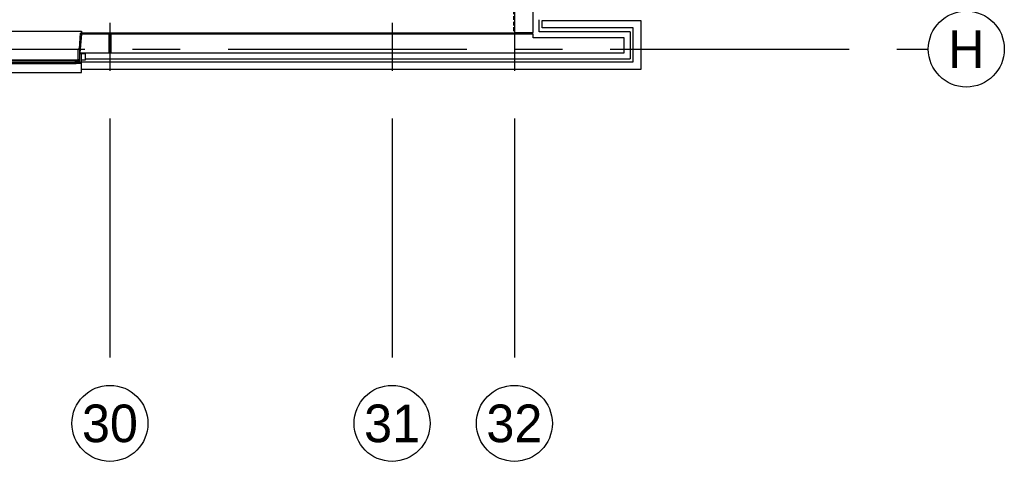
# Model space of a CAD drawing. Header units: millimetres. Extents: x -3528 to 120637, y -30575 to 25397.
# Tile 11 of 24: x 107551 to 120637, y -25886 to -20020. Entities that reach past the tile are written whole.
import ezdxf
from ezdxf.enums import TextEntityAlignment as Align

# ---------------------------------------------------------------- set-up
doc = ezdxf.new("R2010")
doc.units = ezdxf.units.MM
doc.header["$LTSCALE"] = 100
doc.header["$MEASUREMENT"] = 0
doc.linetypes.add('CENTER', pattern=[50.8, 31.75, -6.35, 6.35, -6.35])
doc.linetypes.add('DASHED', pattern=[0.75, 0.5, -0.25])
doc.layers.get('0').update_dxf_attribs({"linetype": 'CONTINUOUS'})
for name, color, linetype in [('AL21----_BUITENWAND', 3, 'CONTINUOUS'), ('AL31----_BUITENKOZIJN', 1, 'CONTINUOUS'), ('AL42----_PLEISTERWERK', 8, 'CONTINUOUS'), ('BL$7----_STRAMIEN', 8, 'CONTINUOUS')]:
    doc.layers.add(name, color=color, linetype=linetype)
doc.styles.add('02_100', font='B-GBP.shx', dxfattribs={"height": 250})
doc.styles.add('03_200', font='B-GBP.shx', dxfattribs={"height": 700})

# ---------------------------------------------------------------- blocks, each defined once
blk = doc.blocks.new('PH31-002')
at = {"color": 0, "linetype": 'ByBlock', "lineweight": -2}
for p, q in [((20, -95), (20, 55)), ((37, 55), (20, 55)), ((40, 52), (37, 55)), ((40, -95), (40, 52)), ((1075, 52), (1078, 55)), ((1075, -95), (1075, 52)), ((1078, 55), (1095, 55)), ((1095, -95), (1095, 55)), ((0, -128), (0, -10)), ((17, -10), (0, -10)), ((0, -128), (20, -128)), ((20, -13), (17, -10)), ((20, -128), (20, -13)), ((20, -95), (32, -95)), ((32, -97), (29, -97)), ((29, -98), (29, -97)), ((72, -95), (1043, -95)), ((1095, -95), (1083, -95)), ((1083, -97), (1086, -97)), ((1086, -98), (1086, -97)), ((1095, -13), (1098, -10)), ((1095, -128), (1095, -13)), ((1115, -128), (1095, -128)), ((1098, -10), (1115, -10)), ((1115, -128), (1115, -10)), ((67, -140), (1048, -140))]:
    blk.add_line(p, q, dxfattribs=at)
for points in [[(0, -98), (0, -10), (-50, -10), (-50, -98)], [(37, -138), (37, -122), (35, -122), (35, -138)], [(49, -138), (49, -122), (51, -122), (51, -138)], [(61, -135), (1053, -135), (1053, -105), (61, -105)], [(78, -110), (61, -110), (61, -130), (78, -130)], [(1037, -110), (1053, -110), (1053, -130), (1037, -130)], [(1066, -138), (1066, -122), (1064, -122), (1064, -138)], [(1078, -138), (1078, -122), (1080, -122), (1080, -138)], [(1115, -98), (1115, -10), (1165, -10), (1165, -98)]]:
    blk.add_lwpolyline(points, close=True, dxfattribs=at)
for points in [[(27, -95), (27, -100)], [(79, -95), (27, -95)], [(27, -100), (30, -100), (30, -98), (29, -98)], [(32, -122), (32, -97)], [(32, -122), (32, -127)], [(32, -127), (35, -127), (35, -125), (34, -125)], [(52, -97), (34, -97)], [(34, -120), (34, -97)], [(34, -120), (52, -120)], [(34, -122), (52, -122)], [(34, -122), (34, -125)], [(54, -127), (51, -127), (51, -125), (52, -125)], [(52, -120), (52, -97)], [(52, -122), (52, -125)], [(77, -97), (54, -97)], [(54, -122), (54, -97)], [(54, -122), (54, -127)], [(79, -105), (76, -105), (76, -103), (77, -103)], [(77, -97), (77, -103)], [(1048, -110), (78, -110)], [(78, -130), (1048, -130)], [(79, -95), (79, -105)], [(1036, -95), (1036, -105)], [(1036, -95), (1088, -95)], [(1036, -105), (1039, -105), (1039, -103), (1038, -103)], [(1038, -97), (1061, -97)], [(1038, -97), (1038, -103)], [(1061, -122), (1061, -97)], [(1061, -122), (1061, -127)], [(1061, -127), (1064, -127), (1064, -125), (1063, -125)], [(1063, -120), (1063, -97)], [(1063, -97), (1081, -97)], [(1081, -120), (1063, -120)], [(1063, -122), (1063, -125)], [(1081, -122), (1063, -122)], [(1083, -127), (1080, -127), (1080, -125), (1081, -125)], [(1081, -120), (1081, -97)], [(1081, -122), (1081, -125)], [(1083, -122), (1083, -97)], [(1083, -122), (1083, -127)], [(1088, -100), (1085, -100), (1085, -98), (1086, -98)], [(1088, -95), (1088, -100)], [(7, -135), (10, -135), (10, -137), (9, -137)], [(7, -135), (7, -140)], [(7, -140), (79, -140)], [(9, -137), (9, -138)], [(9, -138), (32, -138)], [(32, -135), (35, -135), (35, -137), (34, -137)], [(32, -135), (32, -138)], [(34, -137), (34, -138)], [(34, -138), (52, -138)], [(54, -135), (51, -135), (51, -137), (52, -137)], [(52, -137), (52, -138)], [(54, -135), (54, -138)], [(54, -138), (77, -138)], [(79, -135), (76, -135), (76, -137), (77, -137)], [(77, -137), (77, -138)], [(79, -135), (79, -140)], [(1036, -135), (1039, -135), (1039, -137), (1038, -137)], [(1036, -135), (1036, -140)], [(1108, -140), (1036, -140)], [(1038, -137), (1038, -138)], [(1061, -138), (1038, -138)], [(1061, -135), (1064, -135), (1064, -137), (1063, -137)], [(1061, -135), (1061, -138)], [(1063, -137), (1063, -138)], [(1081, -138), (1063, -138)], [(1083, -135), (1080, -135), (1080, -137), (1081, -137)], [(1081, -137), (1081, -138)], [(1083, -135), (1083, -138)], [(1106, -138), (1083, -138)], [(1108, -135), (1105, -135), (1105, -137), (1106, -137)], [(1106, -137), (1106, -138)], [(1108, -135), (1108, -140)]]:
    blk.add_lwpolyline(points, dxfattribs=at)
at = {"color": 0, "linetype": 'ByBlock', "lineweight": -2, "style": '02_100', "flags": 8}
blk.add_attdef('MERK', text='', height=160, dxfattribs=at).set_placement((308, -387), align=Align.CENTER)

msp = doc.modelspace()

# ---------------------------------------------------------------- linework, layer by layer
at = {"layer": 'AL21----_BUITENWAND'}
for p, q in [((114455, -20180), (114455, -20020)), ((114495, -20030), (115805, -20030)), ((115805, -20030), (115805, -20680)), ((115665, -20180), (114455, -20180)), ((115665, -20180), (115665, -20540)), ((108420, -20540), (115665, -20540))]:
    msp.add_line(p, q, dxfattribs=at)
for points in [[(114375, -20190), (114375, -19135), (114125, -19155), (114125, -20190)], [(114495, -20030), (115805, -20030), (115805, -20680), (108370, -20680), (108370, -20580), (115705, -20580), (115705, -20130), (114495, -20130)], [(108740, -20210), (108370, -20210), (108350, -20460), (108740, -20460)], [(108760, -20460), (115585, -20460), (115585, -20260), (114375, -20260), (114375, -20210), (108760, -20210)]]:
    msp.add_lwpolyline(points, close=True, dxfattribs=at)
at = {"layer": 'AL31----_BUITENKOZIJN'}
for points in [[(107255, -20210), (107255, -20170), (108370, -20170), (108370, -20210)], [(107255, -20680), (107255, -20720), (108370, -20720), (108370, -20680)]]:
    msp.add_lwpolyline(points, dxfattribs=at)
at = {"layer": 'AL42----_PLEISTERWERK', "linetype": 'DASHED'}
msp.add_line((114115, -19146), (114115, -20200), dxfattribs=at)
at = {"layer": 'AL42----_PLEISTERWERK'}
for points in [[(108344, -20405), (108361, -20200), (108361, -20200)], [(114115, -20200), (108361, -20200), (108361, -20200)]]:
    msp.add_lwpolyline(points, dxfattribs=at)
at = {"layer": 'BL$7----_STRAMIEN', "linetype": 'CENTER'}
for p, q in [((108750, 24388), (108750, -24827)), ((112500, 24388), (112500, -24827)), ((114125, 24388), (114125, -24827)), ((90000, -20410), (119628, -20410))]:
    msp.add_line(p, q, dxfattribs=at)
at = {"layer": 'BL$7----_STRAMIEN', "linetype": 'Continuous'}
for centre in [(120132, -20410), (108750, -25382), (112500, -25382), (114125, -25382)]:
    msp.add_circle(centre, 505, dxfattribs=at)

# ---------------------------------------------------------------- block references
at = {"layer": 'AL31----_BUITENKOZIJN'}
msp.add_blockref('PH31-002', (107255, -20460), dxfattribs=at)

# ---------------------------------------------------------------- texts
at = {"layer": 'BL$7----_STRAMIEN', "style": '03_200'}
for s, p in [('H', (120132, -20410)), ('30', (108750, -25382)), ('31', (112500, -25382)), ('32', (114125, -25382))]:
    msp.add_text(s, height=500, dxfattribs=at).set_placement(p, align=Align.MIDDLE)

doc.saveas('drawing.dxf')
